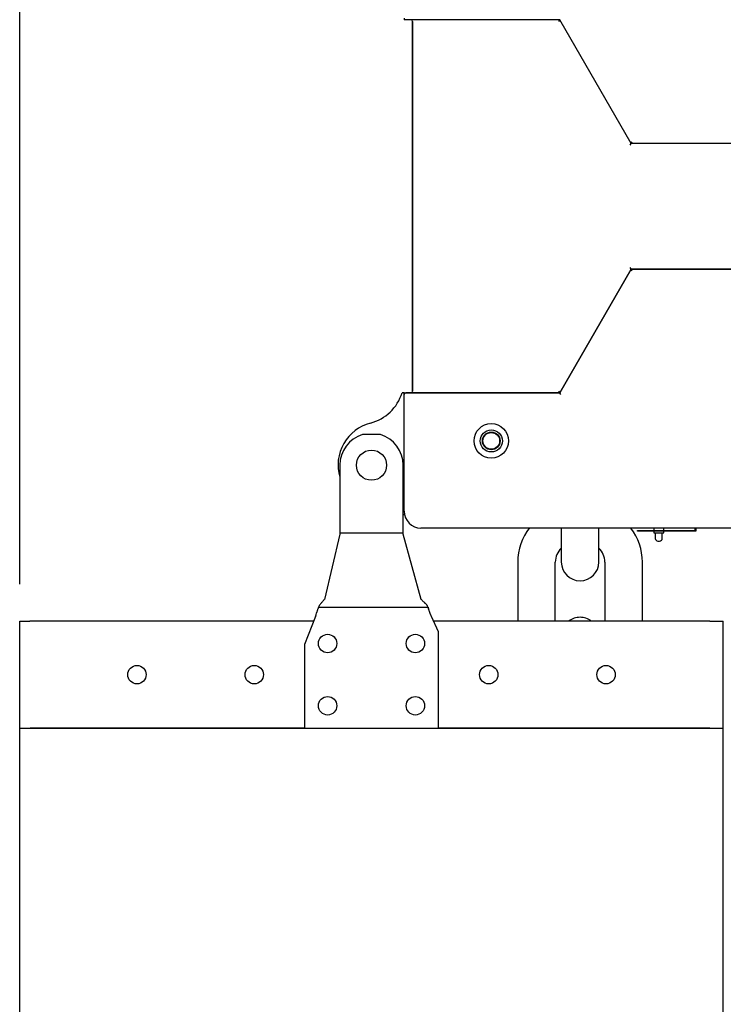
# Model space of a CAD drawing. Header units: millimetres. Extents: x -530 to 1563, y -566 to 914.
# Tile 4 of 15: x 36 to 246, y 225 to 519. Entities that reach past the tile are written whole.
import ezdxf

# ---------------------------------------------------------------- set-up
doc = ezdxf.new("R2010")
doc.units = ezdxf.units.MM
doc.dimstyles.get("Standard").update_dxf_attribs({"dimtxt": 33, "dimasz": 11, "dimexe": 11, "dimexo": 11, "dimgap": 11, "dimtad": 0, "dimtih": 1, "dimtoh": 1, "dimdsep": 46, "dimtxsty": 'Standard', "dimcen": 0.09, "dimadec": 0, "dimazin": 0, "dimtfac": 1, "dimtofl": 0, "dimtmove": 0, "dimatfit": 3, "dimfxl": 0, "dimtolj": 1, "dimtzin": 0, "dimarcsym": 0})

# ---------------------------------------------------------------- blocks, each defined once
blk = doc.blocks.new('*D4')
at = {"color": 0, "lineweight": -2}
for p, q in [((36.37, 350.24), (36.37, 756.85)), ((460.58, 530.17), (460.58, 756.85)), ((47.37, 745.85), (193.47, 745.85)), ((449.58, 745.85), (303.47, 745.85))]:
    blk.add_line(p, q, dxfattribs=at)
at = {"color": 0, "lineweight": 18}
for points in [[(47.37, 747.68), (47.37, 744.01), (36.37, 745.85)], [(449.58, 747.68), (449.58, 744.01), (460.58, 745.85)]]:
    blk.add_solid(points, dxfattribs=at)
at = {"layer": 'Defpoints', "color": 0, "lineweight": 18}
for p in [(460.58, 745.85), (460.58, 519.17), (36.37, 339.24)]:
    blk.add_point(p, dxfattribs=at)
at = {"color": 0, "lineweight": 18, "insert": (248.47, 745.85), "char_height": 33, "attachment_point": 5}
blk.add_mtext('\\A1;425', dxfattribs=at)

msp = doc.modelspace()

# ---------------------------------------------------------------- linework, layer by layer
for p, q in [((151.118, 519.173), (151.118, 518.673)), ((151.618, 518.673), (151.118, 518.673)), ((197.603, 518.673), (151.618, 518.673)), ((153.618, 518.173), (153.618, 407.809)), ((153.618, 407.809), (153.618, 518.173)), ((197.603, 518.673), (154.118, 518.673)), ((197.314, 518.173), (197.603, 518.673)), ((218.879, 481.727), (197.603, 518.673)), ((218.879, 481.727), (197.603, 518.673)), ((218.879, 481.727), (219.168, 482.227)), ((218.59, 481.227), (218.879, 481.727)), ((268.783, 481.727), (218.879, 481.727)), ((268.783, 481.727), (218.879, 481.727)), ((197.603, 407.309), (218.879, 444.256)), ((218.879, 444.256), (197.603, 407.309)), ((197.603, 407.309), (218.879, 444.256)), ((218.879, 444.256), (218.59, 444.756)), ((218.879, 444.256), (268.783, 444.256)), ((268.783, 444.256), (218.879, 444.256)), ((218.879, 444.256), (268.783, 444.256)), ((219.168, 443.756), (218.879, 444.256)), ((151.118, 407.309), (150.494, 407.309)), ((151.118, 407.309), (151.618, 407.309)), ((151.118, 406.809), (151.118, 407.309)), ((151.118, 371.991), (151.118, 406.809)), ((197.603, 407.309), (151.618, 407.309)), ((151.618, 407.309), (197.603, 407.309)), ((154.118, 407.309), (197.603, 407.309)), ((197.603, 407.309), (197.314, 407.809)), ((197.892, 406.809), (197.603, 407.309)), ((144.02, 394.864), (138.717, 394.864)), ((131.868, 385.741), (131.868, 366.112)), ((150.868, 366.112), (150.868, 385.741)), ((131.868, 365.163), (127.308, 345.7)), ((131.868, 366.112), (131.868, 365.185)), ((150.868, 365.437), (131.868, 365.437)), ((131.868, 365.163), (131.868, 365.185)), ((150.868, 365.185), (150.868, 366.112)), ((150.868, 365.163), (150.868, 365.185)), ((156.192, 345.7), (150.868, 365.163)), ((397.291, 366.991), (156.118, 366.991)), ((198.018, 366.994), (198.018, 356.846)), ((209.218, 356.846), (209.218, 366.991)), ((220.783, 366.091), (220.783, 366.291)), ((220.783, 366.291), (237.983, 366.291)), ((238.183, 366.091), (220.783, 366.091)), ((225.608, 366.991), (225.608, 366.291)), ((225.608, 366.091), (225.608, 365.591)), ((225.608, 365.591), (228.608, 365.591)), ((226.058, 365.591), (226.058, 363.891)), ((228.158, 363.891), (228.158, 365.591)), ((228.608, 366.291), (228.608, 366.991)), ((228.608, 365.591), (228.608, 366.091)), ((237.983, 366.291), (237.983, 366.991)), ((238.183, 366.991), (238.183, 366.091)), ((226.858, 363.091), (227.358, 363.091)), ((185.018, 356.846), (185.018, 339.241)), ((196.218, 339.241), (196.218, 356.846)), ((211.018, 356.846), (211.018, 339.241)), ((222.218, 339.241), (222.218, 356.846)), ((158.249, 343.327), (125.546, 343.327)), ((36.368, 339.241), (39.368, 339.241)), ((36.368, 307.241), (36.368, 339.241)), ((39.468, 339.241), (39.368, 339.241)), ((124.135, 339.241), (39.468, 339.241)), ((124.681, 340.624), (121.368, 332.241)), ((161.368, 336.051), (159.259, 340.624)), ((242.368, 339.241), (159.896, 339.241)), ((242.368, 339.241), (246.368, 339.241)), ((246.368, 307.241), (246.368, 339.241)), ((161.368, 307.241), (161.368, 336.051)), ((121.368, 332.241), (121.368, 307.241)), ((36.368, 307.241), (121.369, 307.241)), ((36.368, -85.759), (36.368, 307.241)), ((36.368, 307.241), (39.368, 307.241)), ((121.37, 307.241), (39.468, 307.241)), ((121.368, 307.241), (161.368, 307.241)), ((242.368, 307.241), (161.367, 307.241)), ((161.368, 307.241), (246.368, 307.241)), ((246.368, -85.759), (246.368, 307.241))]:
    msp.add_line(p, q)
for centre, radius in [((177.118, 392.991), 5.15), ((177.118, 392.991), 5.15), ((177.118, 392.991), 3.3), ((177.118, 392.994), 2.65), ((177.118, 392.994), 2.65), ((177.118, 392.994), 2.5), ((141.368, 385.741), 4.5), ((128.273, 332.535), 2.75), ((154.464, 332.535), 2.75), ((71.368, 323.241), 2.75), ((106.368, 323.241), 2.75), ((176.368, 323.241), 2.75), ((211.368, 323.241), 2.75), ((128.273, 313.948), 2.75), ((154.464, 313.948), 2.75)]:
    msp.add_circle(centre, radius)
for centre, radius, start, end in [((153.118, 518.173), 0.5, 0, 90), ((137.618, 411.367), 13.5, 284.75682, 342.50799), ((151.618, 406.809), 0.5, 90, 180), ((153.118, 407.809), 0.5, 270, 0), ((144.368, 385.741), 13, 104.75682, 195.94109), ((141.368, 385.741), 9.5, 106.20648, 180), ((141.368, 385.741), 9.5, 0, 73.79352), ((144.339, 359.241), 13.5, 59.85565, 61.07533), ((156.118, 371.991), 5, 180, 270), ((156.118, 371.991), 5, 180, 270), ((201.818, 356.846), 16.8, 142.45312, 180), ((205.418, 356.846), 16.8, 0, 37.1475), ((226.858, 363.891), 0.8, 180, 270), ((227.358, 363.891), 0.8, 270, 0), ((201.818, 356.846), 5.6, 132.73312, 180), ((205.418, 356.846), 5.6, 0, 47.26688), ((203.618, 356.846), 5.6, 180, 270), ((203.618, 356.846), 5.6, 270, 0), ((203.618, 334.746), 5.6, 90, 126.61734), ((203.618, 334.746), 5.6, 53.38266, 90)]:
    msp.add_arc(centre, radius, start, end)
for points, knots in [([(126.099, 344.335), (126.035, 344.266), (125.972, 344.185), (125.88, 344.046), (125.85, 343.996), (125.805, 343.918), (125.79, 343.891), (125.761, 343.836), (125.747, 343.807), (125.676, 343.662), (125.622, 343.536), (125.559, 343.364), (125.546, 343.329), (125.522, 343.258), (125.486, 343.149), (125.452, 343.036), (125.43, 342.958)], [0, 0, 0, 0, 0.25, 0.25, 0.375, 0.375, 0.4375, 0.4375, 0.5, 0.5, 0.75, 0.75, 0.8125, 0.8125, 0.875, 1, 1, 1, 1]), ([(126.099, 344.335), (126.126, 344.364), (126.152, 344.392), (126.204, 344.448), (126.283, 344.533), (126.36, 344.618), (126.515, 344.788), (126.617, 344.902), (126.919, 345.243), (127.116, 345.471), (127.308, 345.7)], [0, 0, 0, 0, 0.0625, 0.0625, 0.125, 0.25, 0.25, 0.5, 0.5, 1, 1, 1, 1]), ([(157.603, 344.335), (157.572, 344.363), (157.542, 344.392), (157.481, 344.448), (157.389, 344.533), (157.298, 344.618), (157.118, 344.788), (156.999, 344.902), (156.647, 345.243), (156.417, 345.471), (156.192, 345.7)], [0, 0, 0, 0, 0.0625, 0.0625, 0.125, 0.25, 0.25, 0.5, 0.5, 1, 1, 1, 1]), ([(157.603, 344.335), (157.64, 344.301), (157.677, 344.263), (157.732, 344.202), (157.751, 344.181), (157.787, 344.138), (157.841, 344.07), (157.894, 343.997), (157.946, 343.918), (157.963, 343.892), (157.997, 343.836), (158.014, 343.808), (158.097, 343.663), (158.159, 343.537), (158.233, 343.365), (158.248, 343.33), (158.277, 343.258), (158.319, 343.15), (158.359, 343.036), (158.385, 342.958)], [0, 0, 0, 0, 0.125, 0.125, 0.1875, 0.1875, 0.25, 0.375, 0.375, 0.4375, 0.4375, 0.5, 0.5, 0.75, 0.75, 0.8125, 0.8125, 0.875, 1, 1, 1, 1]), ([(124.681, 340.624), (124.716, 340.726), (124.752, 340.829), (124.805, 340.982), (124.822, 341.034), (124.857, 341.136), (124.875, 341.187), (124.961, 341.44), (125.028, 341.641), (125.108, 341.888), (125.123, 341.937), (125.155, 342.035), (125.17, 342.084), (125.215, 342.228), (125.244, 342.324), (125.286, 342.464), (125.3, 342.511), (125.328, 342.603), (125.341, 342.648), (125.38, 342.784), (125.406, 342.872), (125.43, 342.958)], [0, 0, 0, 0, 0.125, 0.125, 0.1875, 0.1875, 0.25, 0.25, 0.5, 0.5, 0.5625, 0.5625, 0.625, 0.625, 0.75, 0.75, 0.8125, 0.8125, 0.875, 0.875, 1, 1, 1, 1]), ([(159.259, 340.624), (159.218, 340.726), (159.176, 340.828), (159.115, 340.981), (159.094, 341.032), (159.054, 341.133), (159.034, 341.184), (158.933, 341.438), (158.855, 341.638), (158.762, 341.885), (158.743, 341.935), (158.707, 342.032), (158.689, 342.081), (158.636, 342.226), (158.602, 342.321), (158.553, 342.462), (158.536, 342.509), (158.504, 342.601), (158.489, 342.647), (158.443, 342.783), (158.413, 342.871), (158.385, 342.958)], [0, 0, 0, 0, 0.125, 0.125, 0.1875, 0.1875, 0.25, 0.25, 0.5, 0.5, 0.5625, 0.5625, 0.625, 0.625, 0.75, 0.75, 0.8125, 0.8125, 0.875, 0.875, 1, 1, 1, 1])]:
    msp.add_open_spline(points, degree=3, knots=knots)

# ---------------------------------------------------------------- dimensions: what is measured, and where the dimension line sits
at = {"lineweight": 18}
dim = msp.add_linear_dim(base=(460.578, 745.845), p1=(36.368, 339.241), p2=(460.578, 519.173), text='425', dimstyle='Standard', dxfattribs=at)
dim.commit()
dim.dimension.update_dxf_attribs({"geometry": '*D4', "text_midpoint": (248.473, 745.845)})

doc.saveas('drawing.dxf')
